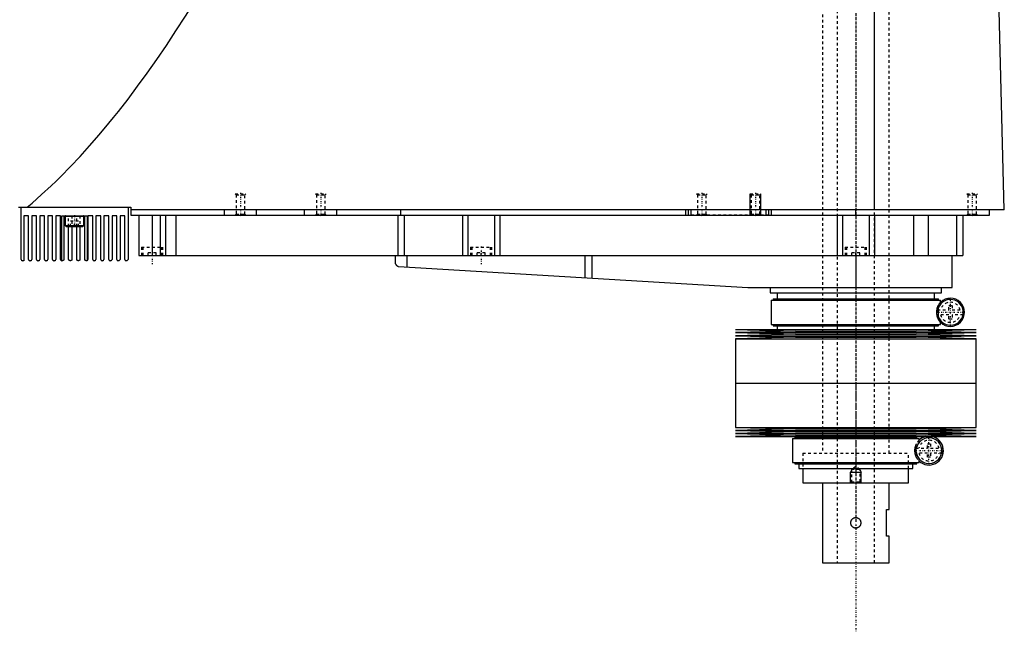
# Model space of a CAD drawing. Extents: x -156 to 706, y -123 to 447.
# Tile 3 of 4: x 338 to 706, y -123 to 106. Entities that reach past the tile are written whole.
import ezdxf

# ---------------------------------------------------------------- set-up
doc = ezdxf.new("R2010")
doc.units = 0
doc.linetypes.add('CENTER', pattern=[1.5, 0.45, -0.5, 0.05, -0.5])
doc.linetypes.add('DASHED', pattern=[2, 1, -1])
for name, color, linetype in [('AM_0', 7, 'CONTINUOUS'), ('AM_10', 7, 'CONTINUOUS'), ('AM_3', 7, 'DASHED'), ('AM_7', 7, 'CENTER')]:
    doc.layers.add(name, color=color, linetype=linetype)

msp = doc.modelspace()

# ---------------------------------------------------------------- linework, layer by layer
at = {"layer": 'AM_0', "color": 7, "linetype": 'CONTINUOUS'}
for p, q in [((657.01, 34.5), (657.01, 116.6)), ((705.5, 34.5), (703.45, 115.63)), ((337, 35.5), (379, 35.5)), ((338, 16), (338, 35.5)), ((378, 35.5), (378, 16)), ((379, 35.5), (379, 32.5)), ((705.5, 34.5), (379, 34.5)), ((414, 32.5), (414, 34.5)), ((426, 32.5), (426, 34.5)), ((444, 32.5), (444, 34.5)), ((456, 32.5), (456, 34.5)), ((480, 32.5), (480, 34.5)), ((586.5, 32.5), (586.5, 34.5)), ((587.5, 32.5), (587.5, 34.5)), ((588.5, 32.5), (588.5, 34.5)), ((616.5, 32.5), (616.5, 34.5)), ((617.5, 32.5), (617.5, 34.5)), ((618.5, 32.5), (618.5, 34.5)), ((650, 32.5), (650, 34.5)), ((700, 32.5), (700, 34.5)), ((340.8, 32.3), (339, 32.3)), ((339, 32.3), (339, 15.5)), ((340.8, 16), (340.8, 32.3)), ((343.8, 32.3), (342, 32.3)), ((342, 32.3), (342, 16)), ((343.8, 16), (343.8, 32.3)), ((346.8, 32.3), (345, 32.3)), ((345, 32.3), (345, 16)), ((346.8, 16), (346.8, 32.3)), ((349.8, 32.3), (348, 32.3)), ((348, 32.3), (348, 16)), ((349.8, 16), (349.8, 32.3)), ((352.8, 32.3), (351, 32.3)), ((351, 32.3), (351, 16)), ((352.8, 16), (352.8, 32.3)), ((353.25, 15.5), (353.25, 32.3)), ((353.25, 32.3), (362.75, 32.3)), ((354, 32.3), (354, 16)), ((354.5, 32.2), (354.5, 28.7)), ((354.5, 32.2), (361.5, 32.2)), ((361.5, 28.7), (361.5, 32.2)), ((361.8, 16), (361.8, 32.3)), ((362.75, 32.3), (362.75, 15.57)), ((364.8, 32.3), (363, 32.3)), ((363, 32.3), (363, 16)), ((364.8, 16), (364.8, 32.3)), ((367.8, 32.3), (366, 32.3)), ((366, 32.3), (366, 16)), ((367.8, 16), (367.8, 32.3)), ((370.8, 32.3), (369, 32.3)), ((369, 32.3), (369, 16)), ((370.8, 16), (370.8, 32.3)), ((373.8, 32.3), (372, 32.3)), ((372, 32.3), (372, 16)), ((373.8, 16), (373.8, 32.3)), ((376.8, 32.3), (375, 32.3)), ((375, 32.3), (375, 16)), ((376.8, 16), (376.8, 32.3)), ((379, 32.5), (700, 32.5)), ((382, 32.5), (382, 17.5)), ((387, 32.5), (387, 17.5)), ((390, 32.5), (390, 17.5)), ((392, 32.5), (392, 17.5)), ((395.84, 32.5), (395.84, 17.5)), ((478.85, 32.5), (478.85, 17.5)), ((481.18, 32.5), (481.18, 17.5)), ((503, 32.5), (503, 17.5)), ((505, 32.5), (505, 17.5)), ((515, 32.5), (515, 17.5)), ((517, 32.5), (517, 17.5)), ((643, 32.5), (643, 17.5)), ((645, 32.5), (645, 17.5)), ((655, 32.5), (655, 17.5)), ((657, 32.5), (657, 17.5)), ((671.56, 32.5), (671.56, 17.5)), ((677.09, 32.5), (677.09, 17.5)), ((687.69, 32.5), (687.69, 17.5)), ((690, 32.5), (690, 17.5)), ((354.5, 28.7), (354.9, 28.3)), ((354.5, 28.7), (361.5, 28.7)), ((354.9, 28.3), (361.1, 28.3)), ((355.8, 16), (355.8, 28.3)), ((357, 28.3), (357, 16)), ((358.8, 16), (358.8, 28.3)), ((360, 28.3), (360, 16)), ((361.1, 28.3), (361.5, 28.7)), ((339, 15.5), (338.5, 15.5)), ((341.5, 15.5), (341.3, 15.5)), ((344.5, 15.5), (344.3, 15.5)), ((347.5, 15.5), (347.3, 15.5)), ((350.5, 15.5), (350.3, 15.5)), ((353.5, 15.5), (353.3, 15.5)), ((356.5, 15.5), (356.3, 15.5)), ((359.5, 15.5), (359.3, 15.5)), ((362.5, 15.5), (362.3, 15.5)), ((365.5, 15.5), (365.3, 15.5)), ((368.5, 15.5), (368.3, 15.5)), ((371.5, 15.5), (371.3, 15.5)), ((374.5, 15.5), (374.3, 15.5)), ((377.5, 15.5), (377.3, 15.5)), ((382, 17.5), (690, 17.5)), ((477.8, 17.5), (477.8, 14.74)), ((482.14, 17.5), (482.14, 13.1)), ((548.68, 17.5), (548.68, 9.14)), ((551.33, 17.5), (551.33, 8.99)), ((650, 17.5), (650, 5.5)), ((686, 5.5), (686, 17.5)), ((479.14, 13.27), (609.7, 5.52)), ((610.3, 5.5), (686, 5.5)), ((618, 5.5), (618, 3.5)), ((682, 3.5), (682, 5.5)), ((618, 3.5), (682, 3.5)), ((618.35, 0.7), (618.35, -8.3)), ((618.35, 0.7), (681.65, 0.7)), ((619.15, 1.2), (619.15, 0.7)), ((619.15, 1.2), (680.85, 1.2)), ((620.65, 3.5), (620.65, 1.2)), ((679.35, 1.2), (679.35, 3.5)), ((680.85, 0.7), (680.85, 1.2)), ((681.65, -0.74), (681.65, 0.7)), ((680.87, -5.51), (680.87, -2.09)), ((681.65, -8.3), (681.65, -6.86)), ((605, -10.25), (627.5, -10.82)), ((605, -10.25), (695, -10.25)), ((627.5, -10.82), (605, -11.39)), ((618.35, -8.3), (681.65, -8.3)), ((619.15, -8.3), (619.15, -8.8)), ((619.15, -8.8), (680.85, -8.8)), ((620.65, -8.8), (620.65, -10.25)), ((627.5, -10.82), (672.5, -10.82)), ((672.5, -10.82), (695, -10.25)), ((695, -11.39), (672.5, -10.82)), ((679.35, -10.25), (679.35, -8.8)), ((680.85, -8.8), (680.85, -8.3)), ((605, -11.39), (627.5, -11.96)), ((605, -11.39), (695, -11.39)), ((627.5, -11.96), (605, -12.53)), ((605, -12.53), (627.5, -13.1)), ((605, -12.53), (695, -12.53)), ((627.5, -13.1), (605, -13.67)), ((605, -13.67), (605, -30.25)), ((605, -13.67), (695, -13.67)), ((627.5, -11.96), (672.5, -11.96)), ((627.5, -13.1), (672.5, -13.1)), ((672.5, -11.96), (695, -11.39)), ((695, -12.53), (672.5, -11.96)), ((672.5, -13.1), (695, -12.53)), ((695, -13.67), (672.5, -13.1)), ((695, -30.25), (695, -13.67)), ((605, -30.25), (695, -30.25)), ((605, -30.25), (605, -46.83)), ((605, -30.25), (695, -30.25)), ((695, -46.83), (695, -30.25)), ((605, -46.83), (627.5, -47.4)), ((605, -46.83), (695, -46.83)), ((627.5, -47.4), (605, -47.97)), ((627.5, -47.4), (672.5, -47.4)), ((672.5, -47.4), (695, -46.83)), ((695, -47.97), (672.5, -47.4)), ((605, -47.97), (627.5, -48.54)), ((605, -47.97), (695, -47.97)), ((627.5, -48.54), (605, -49.11)), ((605, -49.11), (627.5, -49.68)), ((605, -49.11), (695, -49.11)), ((627.5, -49.68), (605, -50.25)), ((605, -50.25), (695, -50.25)), ((626.35, -51), (626.35, -60)), ((626.35, -51), (673.65, -51)), ((627.15, -50.5), (627.15, -51)), ((627.15, -50.5), (672.85, -50.5)), ((627.5, -48.54), (672.5, -48.54)), ((627.5, -49.68), (672.5, -49.68)), ((628.65, -50.25), (628.65, -50.5)), ((671.35, -50.5), (671.35, -50.25)), ((672.5, -48.54), (695, -47.97)), ((695, -49.11), (672.5, -48.54)), ((672.5, -49.68), (695, -49.11)), ((695, -50.25), (672.5, -49.68)), ((672.85, -51), (672.85, -50.5)), ((673.65, -52.44), (673.65, -51)), ((672.59, -56.12), (672.59, -54.88)), ((673.65, -60), (673.65, -58.56)), ((626.35, -60), (673.65, -60)), ((627.15, -60), (627.15, -60.5)), ((627.15, -60.5), (672.85, -60.5)), ((628.65, -60.5), (628.65, -62.2)), ((628.65, -62.2), (671.35, -62.2)), ((630.25, -62.2), (630.25, -67.5)), ((669.75, -67.5), (669.75, -62.2)), ((671.35, -62.2), (671.35, -60.5)), ((672.85, -60.5), (672.85, -60)), ((630.25, -67.5), (669.75, -67.5)), ((637.5, -67.5), (637.5, -97.5)), ((662.5, -77.5), (662.5, -67.5)), ((661.5, -77.5), (662.5, -77.5)), ((661.5, -87.5), (661.5, -77.5)), ((662.5, -87.5), (661.5, -87.5)), ((662.5, -97.5), (662.5, -87.5)), ((637.5, -97.5), (662.5, -97.5))]:
    msp.add_line(p, q, dxfattribs=at)
for points in [[(340.31, 35.5, 0), (342.11, 37.02, 0), (345.69, 40.19, 0), (349.28, 43.52, 0), (351.08, 45.24, 0), (352.87, 47.01, 0), (356.46, 50.66, 0), (360.05, 54.47, 0), (363.63, 58.44, 0), (367.22, 62.57, 0), (370.81, 66.86, 0), (372.6, 69.07, 0), (374.39, 71.31, 0), (377.98, 75.92, 0), (381.57, 80.7, 0), (385.15, 85.63, 0), (388.74, 90.72, 0), (392.33, 95.98, 0), (394.12, 98.66, 0), (395.91, 101.39, 0), (399.5, 106.96, 0), (403.09, 112.7, 0), (404.88, 115.63, 0)], [(353.3, 15.5, 0), (353.28, 15.5, 0), (353.26, 15.5, 0), (353.25, 15.5, 0), (353.25, 15.5, 0)], [(354, 16, 0), (354, 15.99, 0), (354, 15.98, 0), (354, 15.97, 0), (354, 15.96, 0), (354, 15.96, 0), (354, 15.95, 0), (354, 15.93, 0), (353.99, 15.92, 0), (353.99, 15.91, 0), (353.99, 15.9, 0), (353.99, 15.89, 0), (353.99, 15.89, 0), (353.98, 15.88, 0), (353.98, 15.86, 0), (353.98, 15.85, 0), (353.97, 15.84, 0), (353.97, 15.83, 0), (353.97, 15.83, 0), (353.97, 15.82, 0), (353.96, 15.81, 0), (353.96, 15.8, 0), (353.96, 15.8, 0), (353.95, 15.79, 0), (353.95, 15.78, 0), (353.95, 15.77, 0), (353.94, 15.77, 0), (353.94, 15.76, 0), (353.94, 15.76, 0), (353.93, 15.75, 0), (353.93, 15.74, 0), (353.92, 15.73, 0), (353.92, 15.72, 0), (353.91, 15.72, 0), (353.91, 15.72, 0), (353.91, 15.71, 0), (353.9, 15.7, 0), (353.9, 15.69, 0), (353.89, 15.69, 0), (353.88, 15.68, 0), (353.88, 15.68, 0), (353.88, 15.67, 0), (353.87, 15.67, 0), (353.87, 15.66, 0), (353.86, 15.66, 0), (353.86, 15.65, 0), (353.85, 15.64, 0), (353.85, 15.64, 0), (353.84, 15.64, 0), (353.84, 15.63, 0), (353.83, 15.63, 0), (353.81, 15.61, 0), (353.78, 15.59, 0), (353.76, 15.58, 0), (353.75, 15.57, 0), (353.71, 15.55, 0), (353.68, 15.53, 0), (353.65, 15.52, 0), (353.62, 15.51, 0), (353.59, 15.51, 0), (353.58, 15.51, 0), (353.56, 15.5, 0), (353.54, 15.5, 0), (353.51, 15.5, 0), (353.5, 15.5, 0)], [(356.3, 15.5, 0), (356.3, 15.5, 0), (356.29, 15.5, 0), (356.28, 15.5, 0), (356.28, 15.5, 0), (356.28, 15.5, 0), (356.27, 15.5, 0), (356.26, 15.5, 0), (356.26, 15.5, 0), (356.25, 15.5, 0), (356.24, 15.5, 0), (356.24, 15.5, 0), (356.23, 15.5, 0), (356.23, 15.51, 0), (356.22, 15.51, 0), (356.21, 15.51, 0), (356.21, 15.51, 0), (356.2, 15.51, 0), (356.2, 15.51, 0), (356.19, 15.51, 0), (356.19, 15.51, 0), (356.18, 15.51, 0), (356.17, 15.52, 0), (356.17, 15.52, 0), (356.16, 15.52, 0), (356.16, 15.52, 0), (356.15, 15.52, 0), (356.15, 15.52, 0), (356.14, 15.53, 0), (356.14, 15.53, 0), (356.13, 15.53, 0), (356.12, 15.53, 0), (356.12, 15.53, 0), (356.11, 15.54, 0), (356.11, 15.54, 0), (356.1, 15.54, 0), (356.1, 15.54, 0), (356.09, 15.55, 0), (356.08, 15.55, 0), (356.08, 15.55, 0), (356.07, 15.55, 0), (356.07, 15.56, 0), (356.06, 15.56, 0), (356.06, 15.56, 0), (356.05, 15.57, 0), (356.05, 15.57, 0), (356.04, 15.57, 0), (356.04, 15.58, 0), (356.03, 15.58, 0), (356.03, 15.58, 0), (356.02, 15.59, 0), (356.02, 15.59, 0), (356.01, 15.59, 0), (356, 15.6, 0), (356, 15.6, 0), (356, 15.6, 0), (355.99, 15.61, 0), (355.99, 15.61, 0), (355.98, 15.61, 0), (355.98, 15.62, 0), (355.97, 15.62, 0), (355.97, 15.63, 0), (355.97, 15.63, 0), (355.96, 15.63, 0), (355.95, 15.64, 0), (355.95, 15.64, 0), (355.95, 15.64, 0), (355.94, 15.65, 0), (355.94, 15.65, 0), (355.94, 15.66, 0), (355.94, 15.66, 0), (355.93, 15.66, 0), (355.93, 15.67, 0), (355.92, 15.67, 0), (355.92, 15.68, 0), (355.91, 15.68, 0), (355.91, 15.69, 0), (355.91, 15.69, 0), (355.9, 15.7, 0), (355.9, 15.7, 0), (355.89, 15.71, 0), (355.89, 15.71, 0), (355.89, 15.72, 0), (355.88, 15.72, 0), (355.88, 15.73, 0), (355.88, 15.73, 0), (355.87, 15.74, 0), (355.87, 15.74, 0), (355.87, 15.75, 0), (355.86, 15.76, 0), (355.86, 15.76, 0), (355.86, 15.76, 0), (355.86, 15.77, 0), (355.85, 15.78, 0), (355.85, 15.78, 0), (355.85, 15.79, 0), (355.84, 15.8, 0), (355.84, 15.8, 0), (355.84, 15.81, 0), (355.84, 15.81, 0), (355.83, 15.82, 0), (355.83, 15.83, 0), (355.83, 15.83, 0), (355.83, 15.84, 0), (355.82, 15.84, 0), (355.82, 15.85, 0), (355.82, 15.86, 0), (355.82, 15.86, 0), (355.82, 15.87, 0), (355.82, 15.87, 0), (355.82, 15.88, 0), (355.81, 15.88, 0), (355.81, 15.89, 0), (355.81, 15.89, 0), (355.81, 15.9, 0), (355.81, 15.91, 0), (355.81, 15.91, 0), (355.81, 15.92, 0), (355.8, 15.93, 0), (355.8, 15.93, 0), (355.8, 15.94, 0), (355.8, 15.94, 0), (355.8, 15.95, 0), (355.8, 15.96, 0), (355.8, 15.97, 0), (355.8, 15.97, 0), (355.8, 15.98, 0), (355.8, 15.98, 0), (355.8, 15.99, 0), (355.8, 16, 0), (355.8, 16, 0)], [(357, 16, 0), (357, 16, 0), (357, 15.99, 0), (357, 15.98, 0), (357, 15.98, 0), (357, 15.97, 0), (357, 15.97, 0), (357, 15.96, 0), (357, 15.95, 0), (357, 15.95, 0), (357, 15.94, 0), (357, 15.93, 0), (357, 15.93, 0), (356.99, 15.92, 0), (356.99, 15.92, 0), (356.99, 15.91, 0), (356.99, 15.9, 0), (356.99, 15.89, 0), (356.99, 15.89, 0), (356.99, 15.89, 0), (356.99, 15.88, 0), (356.98, 15.87, 0), (356.98, 15.87, 0), (356.98, 15.87, 0), (356.98, 15.86, 0), (356.98, 15.85, 0), (356.98, 15.85, 0), (356.98, 15.84, 0), (356.97, 15.84, 0), (356.97, 15.83, 0), (356.97, 15.82, 0), (356.96, 15.82, 0), (356.96, 15.81, 0), (356.96, 15.81, 0), (356.96, 15.8, 0), (356.96, 15.8, 0), (356.95, 15.79, 0), (356.95, 15.78, 0), (356.95, 15.77, 0), (356.94, 15.77, 0), (356.94, 15.76, 0), (356.94, 15.76, 0), (356.94, 15.75, 0), (356.93, 15.75, 0), (356.93, 15.74, 0), (356.92, 15.74, 0), (356.92, 15.73, 0), (356.92, 15.73, 0), (356.92, 15.72, 0), (356.91, 15.72, 0), (356.91, 15.71, 0), (356.9, 15.71, 0), (356.9, 15.7, 0), (356.89, 15.69, 0), (356.89, 15.69, 0), (356.89, 15.69, 0), (356.89, 15.68, 0), (356.88, 15.68, 0), (356.88, 15.67, 0), (356.87, 15.67, 0), (356.87, 15.66, 0), (356.86, 15.66, 0), (356.86, 15.66, 0), (356.86, 15.65, 0), (356.85, 15.65, 0), (356.85, 15.64, 0), (356.85, 15.64, 0), (356.84, 15.64, 0), (356.84, 15.63, 0), (356.83, 15.63, 0), (356.83, 15.63, 0), (356.83, 15.62, 0), (356.82, 15.62, 0), (356.82, 15.61, 0), (356.81, 15.61, 0), (356.8, 15.6, 0), (356.8, 15.6, 0), (356.8, 15.6, 0), (356.79, 15.59, 0), (356.79, 15.59, 0), (356.78, 15.59, 0), (356.77, 15.58, 0), (356.77, 15.58, 0), (356.77, 15.58, 0), (356.76, 15.57, 0), (356.76, 15.57, 0), (356.75, 15.57, 0), (356.74, 15.56, 0), (356.74, 15.56, 0), (356.73, 15.56, 0), (356.73, 15.55, 0), (356.72, 15.55, 0), (356.72, 15.55, 0), (356.71, 15.55, 0), (356.7, 15.54, 0), (356.7, 15.54, 0), (356.69, 15.54, 0), (356.69, 15.54, 0), (356.68, 15.53, 0), (356.68, 15.53, 0), (356.67, 15.53, 0), (356.66, 15.53, 0), (356.66, 15.53, 0), (356.65, 15.52, 0), (356.65, 15.52, 0), (356.64, 15.52, 0), (356.64, 15.52, 0), (356.63, 15.52, 0), (356.63, 15.52, 0), (356.62, 15.51, 0), (356.61, 15.51, 0), (356.61, 15.51, 0), (356.6, 15.51, 0), (356.6, 15.51, 0), (356.59, 15.51, 0), (356.59, 15.51, 0), (356.58, 15.51, 0), (356.57, 15.51, 0), (356.57, 15.5, 0), (356.56, 15.5, 0), (356.56, 15.5, 0), (356.55, 15.5, 0), (356.54, 15.5, 0), (356.54, 15.5, 0), (356.53, 15.5, 0), (356.52, 15.5, 0), (356.52, 15.5, 0), (356.52, 15.5, 0), (356.51, 15.5, 0), (356.5, 15.5, 0), (356.5, 15.5, 0)], [(359.3, 15.5, 0), (359.3, 15.5, 0), (359.29, 15.5, 0), (359.28, 15.5, 0), (359.28, 15.5, 0), (359.28, 15.5, 0), (359.27, 15.5, 0), (359.26, 15.5, 0), (359.26, 15.5, 0), (359.25, 15.5, 0), (359.24, 15.5, 0), (359.24, 15.5, 0), (359.23, 15.5, 0), (359.23, 15.51, 0), (359.22, 15.51, 0), (359.21, 15.51, 0), (359.21, 15.51, 0), (359.2, 15.51, 0), (359.2, 15.51, 0), (359.19, 15.51, 0), (359.18, 15.51, 0), (359.18, 15.52, 0), (359.17, 15.52, 0), (359.17, 15.52, 0), (359.16, 15.52, 0), (359.16, 15.52, 0), (359.15, 15.52, 0), (359.15, 15.52, 0), (359.14, 15.53, 0), (359.14, 15.53, 0), (359.13, 15.53, 0), (359.12, 15.53, 0), (359.12, 15.54, 0), (359.11, 15.54, 0), (359.11, 15.54, 0), (359.1, 15.54, 0), (359.09, 15.54, 0), (359.09, 15.55, 0), (359.08, 15.55, 0), (359.08, 15.55, 0), (359.07, 15.56, 0), (359.07, 15.56, 0), (359.06, 15.56, 0), (359.06, 15.56, 0), (359.05, 15.57, 0), (359.04, 15.57, 0), (359.04, 15.57, 0), (359.03, 15.58, 0), (359.03, 15.58, 0), (359.02, 15.58, 0), (359.02, 15.59, 0), (359.01, 15.59, 0), (359.01, 15.6, 0), (359, 15.6, 0), (359, 15.6, 0), (358.99, 15.6, 0), (358.99, 15.61, 0), (358.98, 15.61, 0), (358.98, 15.62, 0), (358.97, 15.62, 0), (358.97, 15.63, 0), (358.96, 15.63, 0), (358.96, 15.63, 0), (358.96, 15.64, 0), (358.95, 15.64, 0), (358.95, 15.64, 0), (358.95, 15.65, 0), (358.94, 15.65, 0), (358.94, 15.66, 0), (358.93, 15.66, 0), (358.93, 15.66, 0), (358.93, 15.67, 0), (358.92, 15.67, 0), (358.92, 15.68, 0), (358.91, 15.68, 0), (358.91, 15.69, 0), (358.91, 15.69, 0), (358.9, 15.69, 0), (358.9, 15.7, 0), (358.9, 15.71, 0), (358.89, 15.71, 0), (358.89, 15.72, 0), (358.88, 15.72, 0), (358.88, 15.73, 0), (358.88, 15.73, 0), (358.87, 15.74, 0), (358.87, 15.74, 0), (358.87, 15.75, 0), (358.86, 15.76, 0), (358.86, 15.76, 0), (358.86, 15.77, 0), (358.86, 15.77, 0), (358.85, 15.78, 0), (358.85, 15.78, 0), (358.85, 15.79, 0), (358.84, 15.8, 0), (358.84, 15.8, 0), (358.84, 15.81, 0), (358.84, 15.81, 0), (358.83, 15.82, 0), (358.83, 15.82, 0), (358.83, 15.83, 0), (358.83, 15.84, 0), (358.82, 15.84, 0), (358.82, 15.85, 0), (358.82, 15.85, 0), (358.82, 15.86, 0), (358.82, 15.87, 0), (358.82, 15.87, 0), (358.82, 15.87, 0), (358.81, 15.88, 0), (358.81, 15.89, 0), (358.81, 15.89, 0), (358.81, 15.9, 0), (358.81, 15.9, 0), (358.81, 15.91, 0), (358.81, 15.92, 0), (358.81, 15.92, 0), (358.8, 15.93, 0), (358.8, 15.94, 0), (358.8, 15.94, 0), (358.8, 15.95, 0), (358.8, 15.95, 0), (358.8, 15.96, 0), (358.8, 15.97, 0), (358.8, 15.98, 0), (358.8, 15.98, 0), (358.8, 15.98, 0), (358.8, 15.99, 0), (358.8, 16, 0), (358.8, 16, 0)], [(360, 16, 0), (360, 16, 0), (360, 15.99, 0), (360, 15.98, 0), (360, 15.98, 0), (360, 15.97, 0), (360, 15.97, 0), (360, 15.96, 0), (360, 15.95, 0), (360, 15.95, 0), (360, 15.94, 0), (360, 15.93, 0), (360, 15.93, 0), (359.99, 15.92, 0), (359.99, 15.92, 0), (359.99, 15.91, 0), (359.99, 15.9, 0), (359.99, 15.89, 0), (359.99, 15.89, 0), (359.99, 15.89, 0), (359.99, 15.88, 0), (359.98, 15.87, 0), (359.98, 15.87, 0), (359.98, 15.86, 0), (359.98, 15.86, 0), (359.98, 15.85, 0), (359.98, 15.85, 0), (359.97, 15.84, 0), (359.97, 15.84, 0), (359.97, 15.83, 0), (359.97, 15.82, 0), (359.96, 15.81, 0), (359.96, 15.81, 0), (359.96, 15.8, 0), (359.96, 15.8, 0), (359.96, 15.79, 0), (359.95, 15.79, 0), (359.95, 15.78, 0), (359.95, 15.77, 0), (359.94, 15.77, 0), (359.94, 15.76, 0), (359.94, 15.76, 0), (359.93, 15.75, 0), (359.93, 15.75, 0), (359.93, 15.74, 0), (359.92, 15.73, 0), (359.92, 15.73, 0), (359.92, 15.72, 0), (359.92, 15.72, 0), (359.91, 15.72, 0), (359.91, 15.71, 0), (359.9, 15.7, 0), (359.9, 15.7, 0), (359.89, 15.69, 0), (359.89, 15.69, 0), (359.89, 15.69, 0), (359.88, 15.68, 0), (359.88, 15.68, 0), (359.88, 15.67, 0), (359.87, 15.66, 0), (359.87, 15.66, 0), (359.86, 15.66, 0), (359.86, 15.65, 0), (359.86, 15.65, 0), (359.85, 15.64, 0), (359.85, 15.64, 0), (359.85, 15.64, 0), (359.84, 15.63, 0), (359.84, 15.63, 0), (359.83, 15.63, 0), (359.83, 15.63, 0), (359.83, 15.62, 0), (359.82, 15.62, 0), (359.81, 15.61, 0), (359.81, 15.61, 0), (359.8, 15.6, 0), (359.8, 15.6, 0), (359.8, 15.6, 0), (359.79, 15.59, 0), (359.79, 15.59, 0), (359.78, 15.59, 0), (359.77, 15.58, 0), (359.77, 15.58, 0), (359.77, 15.58, 0), (359.76, 15.57, 0), (359.76, 15.57, 0), (359.75, 15.57, 0), (359.74, 15.56, 0), (359.74, 15.56, 0), (359.73, 15.56, 0), (359.73, 15.55, 0), (359.72, 15.55, 0), (359.72, 15.55, 0), (359.71, 15.55, 0), (359.7, 15.54, 0), (359.7, 15.54, 0), (359.69, 15.54, 0), (359.69, 15.54, 0), (359.68, 15.54, 0), (359.68, 15.53, 0), (359.67, 15.53, 0), (359.66, 15.53, 0), (359.66, 15.53, 0), (359.65, 15.52, 0), (359.65, 15.52, 0), (359.64, 15.52, 0), (359.64, 15.52, 0), (359.63, 15.52, 0), (359.63, 15.52, 0), (359.62, 15.52, 0), (359.62, 15.51, 0), (359.61, 15.51, 0), (359.6, 15.51, 0), (359.6, 15.51, 0), (359.59, 15.51, 0), (359.59, 15.51, 0), (359.58, 15.51, 0), (359.57, 15.51, 0), (359.57, 15.5, 0), (359.56, 15.5, 0), (359.56, 15.5, 0), (359.55, 15.5, 0), (359.55, 15.5, 0), (359.54, 15.5, 0), (359.53, 15.5, 0), (359.52, 15.5, 0), (359.52, 15.5, 0), (359.52, 15.5, 0), (359.51, 15.5, 0), (359.5, 15.5, 0), (359.5, 15.5, 0)], [(362.3, 15.5, 0), (362.29, 15.5, 0), (362.26, 15.5, 0), (362.23, 15.51, 0), (362.21, 15.51, 0), (362.19, 15.51, 0), (362.16, 15.52, 0), (362.13, 15.53, 0), (362.1, 15.54, 0), (362.06, 15.56, 0), (362.03, 15.58, 0), (362.01, 15.59, 0), (362.01, 15.59, 0), (362.01, 15.6, 0), (362, 15.6, 0), (362, 15.6, 0), (361.99, 15.6, 0), (361.99, 15.61, 0), (361.98, 15.61, 0), (361.98, 15.62, 0), (361.97, 15.62, 0), (361.97, 15.63, 0), (361.96, 15.63, 0), (361.96, 15.63, 0), (361.95, 15.64, 0), (361.95, 15.64, 0), (361.94, 15.65, 0), (361.94, 15.65, 0), (361.93, 15.66, 0), (361.93, 15.66, 0), (361.93, 15.67, 0), (361.92, 15.67, 0), (361.92, 15.68, 0), (361.91, 15.68, 0), (361.91, 15.69, 0), (361.9, 15.7, 0), (361.9, 15.7, 0), (361.9, 15.7, 0), (361.89, 15.71, 0), (361.89, 15.72, 0), (361.88, 15.72, 0), (361.88, 15.73, 0), (361.87, 15.74, 0), (361.87, 15.74, 0), (361.87, 15.75, 0), (361.86, 15.75, 0), (361.86, 15.76, 0), (361.86, 15.77, 0), (361.85, 15.78, 0), (361.85, 15.79, 0), (361.85, 15.79, 0), (361.84, 15.8, 0), (361.84, 15.8, 0), (361.84, 15.81, 0), (361.83, 15.82, 0), (361.83, 15.82, 0), (361.83, 15.83, 0), (361.83, 15.84, 0), (361.82, 15.85, 0), (361.82, 15.85, 0), (361.82, 15.86, 0), (361.82, 15.87, 0), (361.81, 15.88, 0), (361.81, 15.89, 0), (361.81, 15.9, 0), (361.81, 15.91, 0), (361.81, 15.91, 0), (361.81, 15.92, 0), (361.8, 15.93, 0), (361.8, 15.94, 0), (361.8, 15.95, 0), (361.8, 15.96, 0), (361.8, 15.97, 0), (361.8, 15.97, 0), (361.8, 15.98, 0), (361.8, 15.99, 0), (361.8, 16, 0)], [(362.75, 15.57, 0), (362.75, 15.57, 0), (362.75, 15.57, 0), (362.75, 15.56, 0), (362.74, 15.56, 0), (362.74, 15.56, 0), (362.74, 15.56, 0), (362.73, 15.55, 0), (362.72, 15.55, 0), (362.71, 15.55, 0), (362.7, 15.54, 0), (362.69, 15.54, 0), (362.68, 15.53, 0), (362.67, 15.53, 0), (362.65, 15.52, 0), (362.63, 15.52, 0), (362.61, 15.51, 0), (362.59, 15.51, 0), (362.58, 15.51, 0), (362.56, 15.5, 0), (362.54, 15.5, 0), (362.51, 15.5, 0), (362.5, 15.5, 0)], [(477.8, 14.74, 0), (477.8, 14.74, 0), (477.8, 14.73, 0), (477.8, 14.73, 0), (477.8, 14.73, 0), (477.8, 14.73, 0), (477.8, 14.72, 0), (477.8, 14.72, 0), (477.81, 14.71, 0), (477.81, 14.7, 0), (477.81, 14.69, 0), (477.81, 14.69, 0), (477.81, 14.68, 0), (477.82, 14.67, 0), (477.82, 14.66, 0), (477.82, 14.65, 0), (477.83, 14.64, 0), (477.83, 14.62, 0), (477.83, 14.62, 0), (477.83, 14.61, 0), (477.84, 14.6, 0), (477.84, 14.58, 0), (477.84, 14.58, 0), (477.86, 14.53, 0), (477.89, 14.44, 0), (477.93, 14.34, 0), (477.98, 14.24, 0), (478.04, 14.14, 0), (478.11, 14.04, 0), (478.14, 13.99, 0), (478.18, 13.94, 0), (478.26, 13.84, 0), (478.35, 13.75, 0), (478.45, 13.66, 0), (478.56, 13.57, 0), (478.67, 13.49, 0), (478.73, 13.46, 0), (478.8, 13.42, 0), (478.93, 13.36, 0), (479.07, 13.3, 0), (479.14, 13.27, 0)], [(650, -84.5, 0), (649.97, -84.5, 0), (649.92, -84.5, 0), (649.86, -84.49, 0), (649.84, -84.49, 0), (649.81, -84.49, 0), (649.75, -84.48, 0), (649.7, -84.47, 0), (649.64, -84.46, 0), (649.59, -84.45, 0), (649.53, -84.44, 0), (649.51, -84.43, 0), (649.48, -84.42, 0), (649.43, -84.4, 0), (649.37, -84.38, 0), (649.32, -84.36, 0), (649.27, -84.34, 0), (649.22, -84.31, 0), (649.19, -84.3, 0), (649.17, -84.29, 0), (649.12, -84.26, 0), (649.07, -84.23, 0), (649.04, -84.22, 0), (649.02, -84.2, 0), (648.97, -84.17, 0), (648.93, -84.13, 0), (648.91, -84.12, 0), (648.88, -84.1, 0), (648.84, -84.06, 0), (648.8, -84.03, 0), (648.76, -83.99, 0), (648.72, -83.95, 0), (648.68, -83.91, 0), (648.66, -83.89, 0), (648.65, -83.87, 0), (648.61, -83.83, 0), (648.58, -83.79, 0), (648.54, -83.74, 0), (648.51, -83.7, 0), (648.48, -83.65, 0), (648.46, -83.63, 0), (648.45, -83.6, 0), (648.42, -83.56, 0), (648.39, -83.51, 0), (648.37, -83.46, 0), (648.34, -83.4, 0), (648.32, -83.35, 0), (648.31, -83.33, 0), (648.29, -83.3, 0), (648.27, -83.25, 0), (648.25, -83.19, 0), (648.24, -83.14, 0), (648.22, -83.08, 0), (648.21, -83.03, 0), (648.2, -83, 0), (648.19, -82.97, 0), (648.18, -82.92, 0), (648.17, -82.86, 0), (648.16, -82.8, 0), (648.15, -82.75, 0), (648.15, -82.69, 0), (648.15, -82.66, 0), (648.14, -82.64, 0), (648.14, -82.58, 0), (648.14, -82.53, 0), (648.14, -82.5, 0), (648.14, -82.47, 0), (648.14, -82.42, 0), (648.14, -82.36, 0), (648.15, -82.34, 0), (648.15, -82.31, 0), (648.15, -82.25, 0), (648.16, -82.2, 0), (648.17, -82.14, 0), (648.18, -82.08, 0), (648.19, -82.03, 0), (648.2, -82, 0), (648.21, -81.97, 0), (648.22, -81.92, 0), (648.24, -81.86, 0), (648.25, -81.81, 0), (648.27, -81.75, 0), (648.29, -81.7, 0), (648.31, -81.67, 0), (648.32, -81.65, 0), (648.34, -81.6, 0), (648.37, -81.54, 0), (648.39, -81.49, 0), (648.42, -81.44, 0), (648.45, -81.4, 0), (648.46, -81.37, 0), (648.48, -81.35, 0), (648.51, -81.3, 0), (648.54, -81.26, 0), (648.58, -81.21, 0), (648.61, -81.17, 0), (648.65, -81.13, 0), (648.66, -81.11, 0), (648.68, -81.09, 0), (648.72, -81.05, 0), (648.76, -81.01, 0), (648.8, -80.97, 0), (648.84, -80.94, 0), (648.88, -80.9, 0), (648.91, -80.88, 0), (648.93, -80.87, 0), (648.97, -80.83, 0), (649.02, -80.8, 0), (649.04, -80.78, 0), (649.07, -80.77, 0), (649.12, -80.74, 0), (649.17, -80.71, 0), (649.19, -80.7, 0), (649.22, -80.69, 0), (649.27, -80.66, 0), (649.32, -80.64, 0), (649.37, -80.62, 0), (649.43, -80.6, 0), (649.48, -80.58, 0), (649.51, -80.57, 0), (649.53, -80.56, 0), (649.59, -80.55, 0), (649.64, -80.54, 0), (649.7, -80.53, 0), (649.75, -80.52, 0), (649.81, -80.51, 0), (649.84, -80.51, 0), (649.86, -80.51, 0), (649.92, -80.5, 0), (649.97, -80.5, 0), (650, -80.5, 0)], [(650, -80.5, 0), (650.03, -80.5, 0), (650.08, -80.5, 0), (650.14, -80.51, 0), (650.16, -80.51, 0), (650.19, -80.51, 0), (650.25, -80.52, 0), (650.3, -80.53, 0), (650.36, -80.54, 0), (650.41, -80.55, 0), (650.47, -80.56, 0), (650.49, -80.57, 0), (650.52, -80.58, 0), (650.57, -80.6, 0), (650.63, -80.62, 0), (650.68, -80.64, 0), (650.73, -80.66, 0), (650.78, -80.69, 0), (650.81, -80.7, 0), (650.83, -80.71, 0), (650.88, -80.74, 0), (650.93, -80.77, 0), (650.96, -80.78, 0), (650.98, -80.8, 0), (651.03, -80.83, 0), (651.07, -80.87, 0), (651.09, -80.88, 0), (651.12, -80.9, 0), (651.16, -80.94, 0), (651.2, -80.97, 0), (651.24, -81.01, 0), (651.28, -81.05, 0), (651.32, -81.09, 0), (651.34, -81.11, 0), (651.35, -81.13, 0), (651.39, -81.17, 0), (651.42, -81.21, 0), (651.46, -81.26, 0), (651.49, -81.3, 0), (651.52, -81.35, 0), (651.54, -81.37, 0), (651.55, -81.4, 0), (651.58, -81.44, 0), (651.61, -81.49, 0), (651.63, -81.54, 0), (651.66, -81.6, 0), (651.68, -81.65, 0), (651.69, -81.67, 0), (651.71, -81.7, 0), (651.73, -81.75, 0), (651.75, -81.81, 0), (651.76, -81.86, 0), (651.78, -81.92, 0), (651.79, -81.97, 0), (651.8, -82, 0), (651.81, -82.03, 0), (651.82, -82.09, 0), (651.83, -82.14, 0), (651.84, -82.2, 0), (651.85, -82.25, 0), (651.85, -82.31, 0), (651.85, -82.34, 0), (651.86, -82.36, 0), (651.86, -82.42, 0), (651.86, -82.47, 0), (651.86, -82.5, 0), (651.86, -82.53, 0), (651.86, -82.58, 0), (651.86, -82.64, 0), (651.85, -82.66, 0), (651.85, -82.69, 0), (651.85, -82.75, 0), (651.84, -82.8, 0), (651.83, -82.86, 0), (651.82, -82.92, 0), (651.81, -82.97, 0), (651.8, -83, 0), (651.79, -83.03, 0), (651.78, -83.08, 0), (651.76, -83.14, 0), (651.75, -83.19, 0), (651.73, -83.25, 0), (651.7, -83.3, 0), (651.69, -83.33, 0), (651.68, -83.35, 0), (651.66, -83.41, 0), (651.63, -83.46, 0), (651.61, -83.51, 0), (651.58, -83.56, 0), (651.55, -83.61, 0), (651.53, -83.63, 0), (651.52, -83.65, 0), (651.49, -83.7, 0), (651.46, -83.74, 0), (651.42, -83.79, 0), (651.39, -83.83, 0), (651.35, -83.87, 0), (651.34, -83.89, 0), (651.32, -83.91, 0), (651.28, -83.95, 0), (651.24, -83.99, 0), (651.2, -84.03, 0), (651.16, -84.06, 0), (651.11, -84.1, 0), (651.09, -84.12, 0), (651.07, -84.13, 0), (651.02, -84.17, 0), (650.98, -84.2, 0), (650.95, -84.22, 0), (650.93, -84.23, 0), (650.88, -84.26, 0), (650.83, -84.29, 0), (650.81, -84.3, 0), (650.78, -84.31, 0), (650.73, -84.34, 0), (650.68, -84.36, 0), (650.63, -84.38, 0), (650.57, -84.4, 0), (650.52, -84.42, 0), (650.49, -84.43, 0), (650.46, -84.44, 0), (650.41, -84.45, 0), (650.36, -84.46, 0), (650.3, -84.47, 0), (650.25, -84.48, 0), (650.19, -84.49, 0), (650.16, -84.49, 0), (650.14, -84.49, 0), (650.08, -84.5, 0), (650.03, -84.5, 0), (650, -84.5, 0)]]:
    msp.add_polyline3d(points, dxfattribs=at)
for centre, radius, start, end in [((354.6, 32.2), 0.1, 90, 180), ((361.4, 32.2), 0.1, 0, 90), ((338.5, 16), 0.5, 180, 270), ((341.3, 16), 0.5, 180, 270), ((341.5, 16), 0.5, 270, 0), ((344.3, 16), 0.5, 180, 270), ((344.5, 16), 0.5, 270, 0), ((347.3, 16), 0.5, 180, 270), ((347.5, 16), 0.5, 270, 0), ((350.3, 16), 0.5, 180, 270), ((350.5, 16), 0.5, 270, 0), ((353.3, 16), 0.5, 180, 264.2608), ((362.5, 16), 0.5, 300, 0), ((365.3, 16), 0.5, 180, 270), ((365.5, 16), 0.5, 270, 0), ((368.3, 16), 0.5, 180, 270), ((368.5, 16), 0.5, 270, 0), ((371.3, 16), 0.5, 180, 270), ((371.5, 16), 0.5, 270, 0), ((374.3, 16), 0.5, 180, 270), ((374.5, 16), 0.5, 270, 0), ((377.3, 16), 0.5, 180, 270), ((377.5, 16), 0.5, 270, 0), ((610.3, 15.5), 10, 266.6, 270), ((685.35, -3.8), 4.8, 200.9129, 159.0871), ((685.35, -3.8), 5.25, 225.1897, 134.8103), ((677.35, -55.5), 4.8, 187.4315, 172.5685), ((677.35, -55.5), 5.37, 102.3808, 133.5014), ((677.35, -55.5), 5.38, 226.4986, 77.6192)]:
    msp.add_arc(centre, radius, start, end, dxfattribs=at)
at = {"layer": 'AM_10', "color": 7, "linetype": 'CONTINUOUS'}
for p, q in [((610.5, 32.5), (610.5, 40.5)), ((614.5, 32.5), (614.5, 40.5)), ((648.38, -62.84), (648, -63.5)), ((648, -67.5), (648, -63.5)), ((648, -63.5), (652, -63.5)), ((651.62, -62.84), (652, -63.5)), ((652, -67.5), (652, -63.5))]:
    msp.add_line(p, q, dxfattribs=at)
at = {"layer": 'AM_3', "color": 6, "linetype": 'DASHED'}
for p, q in [((643, 421), (643, -97.5)), ((657, -97.5), (657, 421)), ((637.5, 405.5), (637.5, -56.5)), ((662.5, -56.5), (662.5, 405.5)), ((418, 40.5), (418.38, 40.12)), ((418, 40.5), (422, 40.5)), ((421.62, 40.12), (422, 40.5)), ((448, 40.5), (448.38, 40.12)), ((448, 40.5), (452, 40.5)), ((451.62, 40.12), (452, 40.5)), ((590.5, 40.5), (590.88, 40.12)), ((590.5, 40.5), (594.5, 40.5)), ((594.12, 40.12), (594.5, 40.5)), ((610.5, 40.5), (610.88, 40.12)), ((610.5, 40.5), (614.5, 40.5)), ((614.12, 40.12), (614.5, 40.5)), ((691.5, 40.5), (691.88, 40.12)), ((691.5, 40.5), (695.5, 40.5)), ((695.12, 40.12), (695.5, 40.5)), ((418.38, 40.12), (418.38, 32.88)), ((418.38, 40.12), (421.62, 40.12)), ((421.62, 32.88), (421.62, 40.12)), ((448.38, 40.12), (448.38, 32.88)), ((448.38, 40.12), (451.62, 40.12)), ((451.62, 32.88), (451.62, 40.12)), ((590.88, 40.12), (590.88, 32.88)), ((590.88, 40.12), (594.12, 40.12)), ((594.12, 32.88), (594.12, 40.12)), ((610.88, 40.12), (610.88, 32.88)), ((610.88, 40.12), (614.12, 40.12)), ((614.12, 32.88), (614.12, 40.12)), ((691.88, 40.12), (691.88, 32.88)), ((691.88, 40.12), (695.12, 40.12)), ((695.12, 32.88), (695.12, 40.12)), ((355.8, 28.3), (355.8, 32.3)), ((356.5, 28.3), (356.5, 30.3)), ((359.5, 30.3), (356.5, 30.3)), ((357, 32.3), (357, 28.3)), ((358, 28.3), (358, 30.3)), ((358.8, 28.3), (358.8, 32.3)), ((359.5, 28.3), (359.5, 30.3)), ((360, 32.3), (360, 28.3)), ((418.38, 32.88), (418, 32.5)), ((418.38, 32.88), (421.62, 32.88)), ((422, 32.5), (421.62, 32.88)), ((448.38, 32.88), (448, 32.5)), ((448.38, 32.88), (451.62, 32.88)), ((452, 32.5), (451.62, 32.88)), ((617.5, 32.5), (588.5, 32.5)), ((590.88, 32.88), (590.5, 32.5)), ((590.88, 32.88), (594.12, 32.88)), ((594.5, 32.5), (594.12, 32.88)), ((610.88, 32.88), (610.5, 32.5)), ((610.88, 32.88), (614.12, 32.88)), ((614.5, 32.5), (614.12, 32.88)), ((691.88, 32.88), (691.5, 32.5)), ((691.88, 32.88), (695.12, 32.88)), ((695.5, 32.5), (695.12, 32.88)), ((355.8, 28.3), (361.1, 28.3)), ((383, 20.5), (383, 17.5)), ((383, 20.5), (391, 20.5)), ((383.5, 20.5), (383.5, 17.5)), ((388.5, 18.5), (385.5, 18.5)), ((385.5, 17.5), (385.5, 18.5)), ((388.5, 17.5), (388.5, 18.5)), ((390.5, 17.5), (390.5, 20.5)), ((391, 17.5), (391, 20.5)), ((506, 20.5), (506, 17.5)), ((506, 20.5), (514, 20.5)), ((506.5, 20.5), (506.5, 17.5)), ((511.5, 18.5), (508.5, 18.5)), ((508.5, 17.5), (508.5, 18.5)), ((510, 17.5), (510, 18.5)), ((511.5, 17.5), (511.5, 18.5)), ((513.5, 17.5), (513.5, 20.5)), ((514, 17.5), (514, 20.5)), ((646, 20.5), (646, 17.5)), ((646, 20.5), (654, 20.5)), ((646.5, 20.5), (646.5, 17.5)), ((651.5, 18.5), (648.5, 18.5)), ((648.5, 17.5), (648.5, 18.5)), ((650, 17.5), (650, 18.5)), ((651.5, 17.5), (651.5, 18.5)), ((653.5, 17.5), (653.5, 20.5)), ((654, 17.5), (654, 20.5)), ((680.57, -2.9), (684.75, -2.9)), ((680.87, -2.09), (680.87, -1.07)), ((684.75, -1.3), (685.95, -1.3)), ((684.75, -2.9), (684.75, -1.3)), ((685.95, -1.3), (685.95, -2.9)), ((685.95, -2.9), (690.13, -2.9)), ((684.75, -4.7), (680.57, -4.7)), ((680.87, -6.53), (680.87, -5.51)), ((684.75, -6.3), (684.75, -4.7)), ((685.95, -6.3), (684.75, -6.3)), ((685.95, -4.7), (685.95, -6.3)), ((690.13, -4.7), (685.95, -4.7)), ((672.44, -54.6), (676.75, -54.6)), ((672.59, -54.88), (672.59, -53)), ((676.75, -53), (677.95, -53)), ((676.75, -54.6), (676.75, -53)), ((677.95, -53), (677.95, -54.6)), ((677.95, -54.6), (682.26, -54.6)), ((630.25, -56.5), (669.75, -56.5)), ((630.25, -56.5), (630.25, -62.2)), ((630.25, -56.5), (669.75, -56.5)), ((669.75, -62.2), (669.75, -56.5)), ((676.75, -56.4), (672.44, -56.4)), ((672.59, -58), (672.59, -56.12)), ((676.75, -58), (676.75, -56.4)), ((677.95, -58), (676.75, -58)), ((677.95, -56.4), (677.95, -58)), ((682.26, -56.4), (677.95, -56.4)), ((650, -61.5), (648.38, -62.44)), ((648.38, -62.44), (648.38, -67.12)), ((648.38, -62.44), (651.62, -62.44)), ((651.62, -62.44), (650, -61.5)), ((651.62, -67.12), (651.62, -62.44)), ((648.38, -67.12), (648, -67.5)), ((648.38, -67.12), (651.62, -67.12)), ((652, -67.5), (651.62, -67.12))]:
    msp.add_line(p, q, dxfattribs=at)
for points in [[(680.34, -2.22, 0), (680.34, -2.23, 0), (680.34, -2.24, 0), (680.33, -2.26, 0), (680.33, -2.27, 0), (680.33, -2.28, 0), (680.32, -2.29, 0), (680.32, -2.31, 0), (680.31, -2.33, 0), (680.31, -2.35, 0), (680.3, -2.37, 0), (680.3, -2.38, 0), (680.3, -2.39, 0), (680.3, -2.41, 0), (680.29, -2.44, 0), (680.29, -2.46, 0), (680.28, -2.48, 0), (680.28, -2.51, 0), (680.28, -2.52, 0), (680.27, -2.53, 0), (680.27, -2.56, 0), (680.27, -2.58, 0), (680.26, -2.59, 0), (680.26, -2.61, 0), (680.26, -2.63, 0), (680.25, -2.66, 0), (680.25, -2.67, 0), (680.25, -2.69, 0), (680.25, -2.71, 0), (680.24, -2.74, 0), (680.24, -2.77, 0), (680.24, -2.8, 0), (680.23, -2.83, 0), (680.23, -2.84, 0), (680.23, -2.86, 0), (680.23, -2.89, 0), (680.23, -2.92, 0), (680.22, -2.95, 0), (680.22, -2.98, 0), (680.22, -3.02, 0), (680.22, -3.03, 0), (680.22, -3.05, 0), (680.21, -3.08, 0), (680.21, -3.11, 0), (680.21, -3.15, 0), (680.21, -3.18, 0), (680.2, -3.21, 0), (680.2, -3.23, 0), (680.2, -3.25, 0), (680.2, -3.28, 0), (680.2, -3.31, 0), (680.19, -3.43, 0), (680.19, -3.64, 0), (680.19, -3.74, 0), (680.19, -3.84, 0), (680.19, -4.04, 0), (680.2, -4.25, 0), (680.2, -4.37, 0), (680.21, -4.4, 0), (680.21, -4.43, 0), (680.21, -4.45, 0), (680.21, -4.47, 0), (680.21, -4.5, 0), (680.21, -4.53, 0), (680.22, -4.56, 0), (680.22, -4.6, 0), (680.22, -4.63, 0), (680.22, -4.65, 0), (680.22, -4.66, 0), (680.23, -4.7, 0), (680.23, -4.73, 0), (680.23, -4.76, 0), (680.24, -4.79, 0), (680.24, -4.83, 0), (680.24, -4.84, 0), (680.24, -4.86, 0), (680.25, -4.89, 0), (680.25, -4.92, 0), (680.25, -4.93, 0), (680.26, -4.95, 0), (680.26, -4.98, 0), (680.26, -5.01, 0), (680.27, -5.03, 0), (680.27, -5.04, 0), (680.27, -5.07, 0), (680.28, -5.1, 0), (680.28, -5.12, 0), (680.29, -5.15, 0), (680.29, -5.18, 0), (680.3, -5.19, 0), (680.3, -5.2, 0), (680.3, -5.23, 0), (680.31, -5.25, 0), (680.31, -5.27, 0), (680.32, -5.29, 0), (680.32, -5.31, 0), (680.33, -5.32, 0), (680.33, -5.33, 0), (680.34, -5.35, 0), (680.34, -5.37, 0), (680.34, -5.38, 0)], [(680.87, -1.07, 0), (680.85, -1.09, 0), (680.82, -1.14, 0), (680.8, -1.19, 0), (680.78, -1.21, 0), (680.77, -1.24, 0), (680.74, -1.29, 0), (680.71, -1.35, 0), (680.68, -1.41, 0), (680.65, -1.46, 0), (680.62, -1.53, 0), (680.6, -1.56, 0), (680.59, -1.59, 0), (680.56, -1.65, 0), (680.53, -1.72, 0), (680.5, -1.79, 0), (680.47, -1.86, 0), (680.44, -1.94, 0), (680.43, -1.98, 0), (680.41, -2.02, 0), (680.38, -2.1, 0), (680.36, -2.18, 0), (680.34, -2.22, 0)], [(681.65, -0.74, 0), (681.65, -0.74, 0), (681.64, -0.75, 0), (681.63, -0.76, 0), (681.63, -0.77, 0), (681.62, -0.78, 0), (681.6, -0.81, 0), (681.57, -0.84, 0), (681.53, -0.89, 0), (681.5, -0.94, 0), (681.45, -1, 0), (681.43, -1.03, 0), (681.41, -1.06, 0), (681.35, -1.14, 0), (681.3, -1.23, 0), (681.24, -1.33, 0), (681.17, -1.43, 0), (681.11, -1.55, 0), (681.07, -1.62, 0), (681.04, -1.69, 0), (680.97, -1.83, 0), (680.9, -2, 0), (680.87, -2.09, 0)], [(680.34, -5.38, 0), (680.36, -5.42, 0), (680.38, -5.5, 0), (680.41, -5.58, 0), (680.43, -5.62, 0), (680.44, -5.66, 0), (680.47, -5.74, 0), (680.5, -5.81, 0), (680.53, -5.88, 0), (680.56, -5.95, 0), (680.59, -6.01, 0), (680.6, -6.04, 0), (680.62, -6.07, 0), (680.65, -6.14, 0), (680.68, -6.19, 0), (680.71, -6.25, 0), (680.74, -6.31, 0), (680.77, -6.36, 0), (680.78, -6.39, 0), (680.8, -6.41, 0), (680.82, -6.46, 0), (680.85, -6.51, 0), (680.87, -6.53, 0)], [(680.87, -5.51, 0), (680.9, -5.6, 0), (680.97, -5.77, 0), (681.04, -5.91, 0), (681.07, -5.98, 0), (681.11, -6.05, 0), (681.17, -6.17, 0), (681.24, -6.27, 0), (681.3, -6.37, 0), (681.35, -6.46, 0), (681.41, -6.54, 0), (681.43, -6.57, 0), (681.45, -6.6, 0), (681.5, -6.66, 0), (681.53, -6.71, 0), (681.57, -6.76, 0), (681.6, -6.79, 0), (681.62, -6.82, 0), (681.63, -6.83, 0), (681.63, -6.84, 0), (681.64, -6.85, 0), (681.65, -6.86, 0), (681.65, -6.86, 0)], [(672.59, -53, 0), (672.54, -53.1, 0), (672.49, -53.21, 0), (672.47, -53.25, 0), (672.45, -53.28, 0), (672.45, -53.3, 0), (672.44, -53.32, 0), (672.42, -53.35, 0), (672.41, -53.39, 0), (672.39, -53.43, 0), (672.38, -53.46, 0), (672.36, -53.5, 0), (672.35, -53.52, 0), (672.35, -53.54, 0), (672.33, -53.58, 0), (672.32, -53.62, 0), (672.31, -53.64, 0), (672.3, -53.66, 0), (672.29, -53.7, 0), (672.27, -53.74, 0), (672.26, -53.76, 0), (672.26, -53.78, 0), (672.24, -53.82, 0), (672.23, -53.87, 0), (672.22, -53.91, 0), (672.2, -53.95, 0), (672.19, -54, 0), (672.18, -54.02, 0), (672.18, -54.04, 0), (672.16, -54.09, 0), (672.15, -54.13, 0), (672.14, -54.18, 0), (672.13, -54.23, 0), (672.12, -54.28, 0), (672.11, -54.3, 0), (672.1, -54.33, 0), (672.09, -54.38, 0), (672.08, -54.43, 0), (672.07, -54.49, 0), (672.06, -54.54, 0), (672.05, -54.6, 0), (672.05, -54.62, 0), (672.04, -54.65, 0), (672.03, -54.71, 0), (672.03, -54.77, 0), (672.02, -54.82, 0), (672.01, -54.88, 0), (672, -54.94, 0), (672, -54.97, 0), (672, -55, 0), (671.99, -55.06, 0), (671.99, -55.12, 0), (671.98, -55.18, 0), (671.98, -55.24, 0), (671.98, -55.3, 0), (671.98, -55.33, 0), (671.98, -55.35, 0), (671.98, -55.41, 0), (671.98, -55.47, 0), (671.98, -55.5, 0), (671.98, -55.53, 0), (671.98, -55.59, 0), (671.98, -55.65, 0), (671.98, -55.67, 0), (671.98, -55.7, 0), (671.98, -55.76, 0), (671.98, -55.82, 0), (671.99, -55.88, 0), (671.99, -55.94, 0), (672, -56, 0), (672, -56.03, 0), (672, -56.06, 0), (672.01, -56.12, 0), (672.02, -56.18, 0), (672.03, -56.23, 0), (672.03, -56.29, 0), (672.04, -56.35, 0), (672.05, -56.38, 0), (672.05, -56.4, 0), (672.06, -56.46, 0), (672.07, -56.51, 0), (672.08, -56.57, 0), (672.09, -56.62, 0), (672.1, -56.67, 0), (672.11, -56.7, 0), (672.12, -56.72, 0), (672.13, -56.77, 0), (672.14, -56.82, 0), (672.15, -56.87, 0), (672.16, -56.91, 0), (672.18, -56.96, 0), (672.18, -56.98, 0), (672.19, -57, 0), (672.2, -57.05, 0), (672.22, -57.09, 0), (672.23, -57.13, 0), (672.24, -57.18, 0), (672.26, -57.22, 0), (672.26, -57.24, 0), (672.27, -57.26, 0), (672.29, -57.3, 0), (672.3, -57.34, 0), (672.31, -57.36, 0), (672.32, -57.38, 0), (672.33, -57.42, 0), (672.35, -57.46, 0), (672.35, -57.48, 0), (672.36, -57.5, 0), (672.38, -57.54, 0), (672.39, -57.57, 0), (672.41, -57.61, 0), (672.42, -57.65, 0), (672.44, -57.68, 0), (672.45, -57.7, 0), (672.45, -57.72, 0), (672.47, -57.75, 0), (672.49, -57.79, 0), (672.54, -57.9, 0), (672.59, -58, 0)], [(673.65, -52.44, 0), (673.65, -52.44, 0), (673.64, -52.45, 0), (673.63, -52.47, 0), (673.61, -52.49, 0), (673.6, -52.5, 0), (673.57, -52.54, 0), (673.53, -52.6, 0), (673.48, -52.66, 0), (673.42, -52.74, 0), (673.36, -52.84, 0), (673.32, -52.89, 0), (673.29, -52.95, 0), (673.21, -53.07, 0), (673.13, -53.21, 0), (673.04, -53.38, 0), (672.99, -53.48, 0), (672.98, -53.52, 0), (672.96, -53.55, 0), (672.96, -53.56, 0), (672.95, -53.58, 0), (672.94, -53.62, 0), (672.92, -53.65, 0), (672.91, -53.69, 0), (672.89, -53.72, 0), (672.88, -53.76, 0), (672.87, -53.78, 0), (672.86, -53.8, 0), (672.85, -53.84, 0), (672.83, -53.88, 0), (672.83, -53.9, 0), (672.82, -53.92, 0), (672.8, -53.96, 0), (672.79, -54, 0), (672.78, -54.03, 0), (672.77, -54.05, 0), (672.76, -54.1, 0), (672.75, -54.14, 0), (672.73, -54.19, 0), (672.72, -54.24, 0), (672.7, -54.29, 0), (672.7, -54.32, 0), (672.69, -54.35, 0), (672.68, -54.41, 0), (672.66, -54.46, 0), (672.65, -54.52, 0), (672.64, -54.58, 0), (672.63, -54.65, 0), (672.62, -54.68, 0), (672.62, -54.71, 0), (672.6, -54.78, 0), (672.59, -54.85, 0), (672.59, -54.88, 0)], [(672.59, -56.12, 0), (672.59, -56.15, 0), (672.6, -56.22, 0), (672.62, -56.29, 0), (672.62, -56.32, 0), (672.63, -56.35, 0), (672.64, -56.42, 0), (672.65, -56.48, 0), (672.66, -56.54, 0), (672.68, -56.59, 0), (672.69, -56.65, 0), (672.7, -56.68, 0), (672.7, -56.71, 0), (672.72, -56.76, 0), (672.73, -56.81, 0), (672.75, -56.86, 0), (672.76, -56.9, 0), (672.77, -56.95, 0), (672.78, -56.97, 0), (672.79, -57, 0), (672.8, -57.04, 0), (672.82, -57.08, 0), (672.83, -57.1, 0), (672.83, -57.12, 0), (672.85, -57.16, 0), (672.86, -57.2, 0), (672.87, -57.22, 0), (672.88, -57.24, 0), (672.89, -57.28, 0), (672.91, -57.31, 0), (672.92, -57.35, 0), (672.94, -57.38, 0), (672.95, -57.42, 0), (672.96, -57.44, 0), (672.96, -57.45, 0), (672.98, -57.48, 0), (672.99, -57.52, 0), (673.04, -57.62, 0), (673.13, -57.79, 0), (673.21, -57.93, 0), (673.29, -58.05, 0), (673.32, -58.11, 0), (673.36, -58.16, 0), (673.42, -58.26, 0), (673.48, -58.34, 0), (673.53, -58.4, 0), (673.57, -58.46, 0), (673.6, -58.5, 0), (673.61, -58.51, 0), (673.63, -58.53, 0), (673.64, -58.55, 0), (673.65, -58.56, 0), (673.65, -58.56, 0)]]:
    msp.add_polyline3d(points, dxfattribs=at)
for centre, radius, start, end in [((685.35, -3.8), 4.87, 169.3459, 190.6541), ((685.35, -3.8), 5.25, 134.8103, 148.6557), ((685.35, -3.8), 3.75, 13.8865, 166.1135), ((685.35, -3.8), 4.87, 349.3459, 10.6541), ((685.35, -3.8), 5.25, 211.3443, 225.1897), ((685.35, -3.8), 3.75, 193.8865, 346.1135), ((677.35, -55.5), 4.99, 169.6156, 190.3844), ((677.35, -55.5), 5.37, 133.5014, 152.3158), ((677.35, -55.5), 3.88, 13.43, 166.57), ((677.35, -55.5), 4.99, 349.6156, 10.3844), ((677.35, -55.5), 5.37, 207.6842, 226.4986), ((677.35, -55.5), 3.87, 193.43, 346.57)]:
    msp.add_arc(centre, radius, start, end, dxfattribs=at)
at = {"layer": 'AM_7', "color": 4, "linetype": 'CENTER'}
for p, q in [((650, 446.93), (650, -123.42)), ((650, 247.5), (650, -82.5)), ((420, 40.9), (420, 32.1)), ((450, 40.9), (450, 32.1)), ((592.5, 40.9), (592.5, 32.1)), ((612.5, 40.9), (612.5, 32.1)), ((693.5, 40.9), (693.5, 32.1)), ((358, 32.5), (358, 28.1)), ((387, 20.8), (387, 14.2)), ((510, 20.8), (510, 14.2)), ((650, 5.19), (650, -31.94)), ((685.35, -8.84), (685.35, 1.24)), ((680.31, -3.8), (690.39, -3.8)), ((650, -28.65), (650, -63.8)), ((677.35, -60.54), (677.35, -50.46)), ((672.31, -55.5), (682.39, -55.5))]:
    msp.add_line(p, q, dxfattribs=at)

doc.saveas('drawing.dxf')
